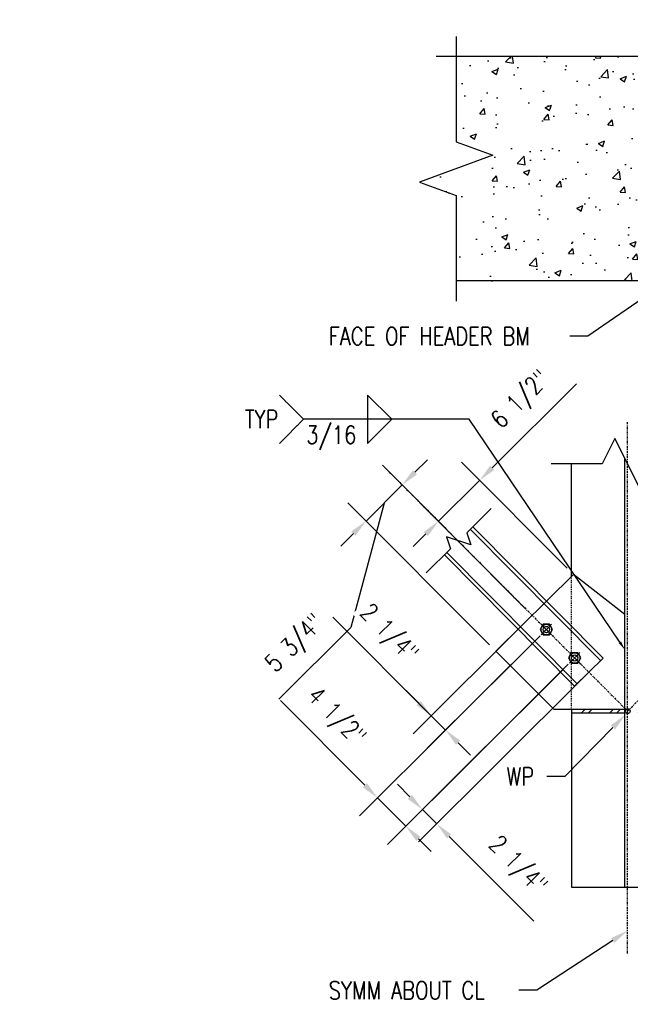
# Model space of a CAD drawing. Header units: inches. Extents: x -28 to 1146, y 41 to 191.
# Tile 11 of 13: x 574 to 642, y 55 to 165. Entities that reach past the tile are written whole.
import ezdxf
from ezdxf import colors
from ezdxf.entities.mleader import LeaderData, LeaderLine
from ezdxf.math import Vec2, Vec3

# ---------------------------------------------------------------- set-up
doc = ezdxf.new("R2010")
doc.units = ezdxf.units.IN
doc.header["$MEASUREMENT"] = 0
for name, pattern in [('Center 1_4_', [0.53125, 0.25, -0.09375, 0.09375, -0.09375]), ('CENTER2', [1.125, 0.75, -0.125, 0.125, -0.125]), ('Dash', [0.25, 0.125, -0.125]), ('Hidden 3_32_', [0.140625, 0.09375, -0.046875])]:
    doc.linetypes.add(name, pattern=pattern)
doc.layers.add('A-WALL-PATT', color=8, linetype='Continuous', lineweight=18)
for name, color, linetype in [('S-ANNO-DIMS', 1, 'Continuous'), ('S-ANNO-NOTE', 2, 'Continuous'), ('S-ANNO-SYMB', 2, 'Continuous'), ('S-DETL', 90, 'Continuous'), ('S-DETL-CNTR', 1, 'Center 1_4_'), ('S-DETL-HDLN', 1, 'Dash'), ('S-DETL-MEDM', 3, 'Continuous')]:
    doc.layers.add(name, color=color, linetype=linetype)
doc.styles.add('Annotative', font='romans.shx', dxfattribs={"width": 0.8, "height": 0.125})
doc.dimstyles.new('Annotative', dxfattribs={"dimscale": 0, "dimtxt": 0.125, "dimasz": 0.125, "dimexe": 0.18, "dimexo": 0.0625, "dimgap": 0.09, "dimtad": 1, "dimdec": 3, "dimzin": 3, "dimdsep": 46, "dimlunit": 4, "dimtxsty": 'Annotative', "dimcen": 0.09, "dimclrt": 2, "dimazin": 2, "dimtfac": 1, "dimtdec": 3, "dimtmove": 0, "dimatfit": 0, "dimfxl": 1, "dimtfill": 1, "dimfrac": 2, "dimtolj": 1, "dimtzin": 0, "dimarcsym": 0})

# ---------------------------------------------------------------- blocks, each defined once
blk = doc.blocks.new('*D77')
at = {"layer": 'Defpoints', "color": 0, "transparency": 16777216}
for p in [(620.78, 109.09), (635.91, 103.12), (631.3, 98.53)]:
    blk.add_point(p, dxfattribs=at)
at = {"layer": 'S-ANNO-DIMS', "color": 0, "lineweight": -2, "transparency": 16777216}
for p, q in [((626.8, 115.09), (636.25, 124.5)), ((635.2, 103.83), (623.35, 115.72)), ((620.78, 109.09), (625.39, 113.68)), ((630.59, 99.24), (618.75, 111.13)), ((619.36, 107.68), (617.95, 106.26))]:
    blk.add_line(p, q, dxfattribs=at)
at = {"layer": 'S-ANNO-DIMS', "color": 0, "transparency": 16777216}
for points in [[(626.57, 115.32), (627.04, 114.85), (625.39, 113.68)], [(619.13, 107.91), (619.6, 107.44), (620.78, 109.09)]]:
    blk.add_solid(points, dxfattribs=at)
at = {"layer": 'S-ANNO-DIMS', "color": 2, "lineweight": -3, "transparency": 16777216, "insert": (630.14, 122.6), "char_height": 2, "attachment_point": 5, "rotation": 44.9009, "style": 'Annotative', "bg_fill": 3, "box_fill_scale": 1.25, "bg_fill_color": 256, "bg_fill_true_color": 13158600, "bg_fill_transparency": 0}
blk.add_mtext('\\A1;6 1/2"', dxfattribs=at)
blk = doc.blocks.new('*D78')
at = {"layer": 'Defpoints', "color": 0, "transparency": 16777216}
for p in [(612.66, 109.12), (631.3, 98.53), (627.22, 94.51)]:
    blk.add_point(p, dxfattribs=at)
at = {"layer": 'S-ANNO-DIMS', "color": 0, "lineweight": -2, "transparency": 16777216}
for p, q in [((618.13, 114.58), (619.55, 115.99)), ((630.59, 99.24), (614.68, 115.21)), ((616.71, 113.17), (612.66, 109.12)), ((616.71, 113.17), (612.66, 109.12)), ((626.51, 95.22), (610.62, 111.16)), ((614.68, 111.14), (610.96, 97.19)), ((611.24, 107.71), (609.82, 106.3)), ((610.96, 97.19), (602.88, 89.14))]:
    blk.add_line(p, q, dxfattribs=at)
at = {"layer": 'S-ANNO-DIMS', "color": 0, "transparency": 16777216}
for points in [[(617.9, 114.81), (618.37, 114.34), (616.71, 113.17)], [(611, 107.95), (611.47, 107.47), (612.66, 109.12)]]:
    blk.add_solid(points, dxfattribs=at)
at = {"layer": 'S-ANNO-DIMS', "color": 2, "lineweight": -3, "transparency": 16777216, "insert": (604.83, 95.27), "char_height": 2, "attachment_point": 5, "rotation": 44.9009, "style": 'Annotative', "bg_fill": 3, "box_fill_scale": 1.25, "bg_fill_color": 256, "bg_fill_true_color": 13158600, "bg_fill_transparency": 0}
blk.add_mtext('\\A1;5 3/4"', dxfattribs=at)
blk = doc.blocks.new('*D79')
at = {"layer": 'Defpoints', "color": 0, "transparency": 16777216}
for p in [(636.05, 93.76), (637.64, 92.17), (620.58, 75.16)]:
    blk.add_point(p, dxfattribs=at)
at = {"layer": 'S-ANNO-DIMS', "color": 0, "lineweight": -2, "transparency": 16777216}
for p, q in [((635.34, 93.06), (616.95, 74.73)), ((636.93, 91.46), (618.54, 73.13)), ((617.58, 78.17), (616.17, 79.59)), ((618.99, 76.76), (620.58, 75.16)), ((621.99, 73.75), (631.46, 64.25))]:
    blk.add_line(p, q, dxfattribs=at)
at = {"layer": 'S-ANNO-DIMS', "color": 0, "transparency": 16777216}
for points in [[(617.81, 78.41), (617.34, 77.94), (618.99, 76.76)], [(622.22, 73.98), (621.75, 73.51), (620.58, 75.16)]]:
    blk.add_solid(points, dxfattribs=at)
at = {"layer": 'S-ANNO-DIMS', "color": 2, "lineweight": -3, "transparency": 16777216, "insert": (629.53, 70.38), "char_height": 2, "attachment_point": 5, "rotation": 314.901, "style": 'Annotative', "bg_fill": 3, "box_fill_scale": 1.25, "bg_fill_color": 256, "bg_fill_true_color": 13158600, "bg_fill_transparency": 0}
blk.add_mtext('\\A1;2 1/4"', dxfattribs=at)
blk = doc.blocks.new('*D80')
at = {"layer": 'Defpoints', "color": 0, "transparency": 16777216}
for p in [(631.29, 98.54), (632.88, 96.95), (619.98, 87.28)]:
    blk.add_point(p, dxfattribs=at)
at = {"layer": 'S-ANNO-DIMS', "color": 0, "lineweight": -2, "transparency": 16777216}
for p, q in [((608.95, 98.35), (619.98, 87.28)), ((630.58, 97.84), (617.94, 85.24)), ((632.17, 96.24), (619.53, 83.65)), ((618.57, 88.69), (617.16, 90.11)), ((621.57, 85.68), (619.98, 87.28)), ((621.57, 85.68), (619.98, 87.28)), ((622.98, 84.26), (624.39, 82.85))]:
    blk.add_line(p, q, dxfattribs=at)
at = {"layer": 'S-ANNO-DIMS', "color": 0, "transparency": 16777216}
for points in [[(618.8, 88.93), (618.33, 88.46), (619.98, 87.28)], [(623.22, 84.5), (622.74, 84.03), (621.57, 85.68)]]:
    blk.add_solid(points, dxfattribs=at)
at = {"layer": 'S-ANNO-DIMS', "color": 2, "lineweight": -3, "transparency": 16777216, "insert": (615.08, 96.4), "char_height": 2, "attachment_point": 5, "rotation": 314.901, "style": 'Annotative', "bg_fill": 3, "box_fill_scale": 1.25, "bg_fill_color": 256, "bg_fill_true_color": 13158600, "bg_fill_transparency": 0}
blk.add_mtext('\\A1;2 1/4"', dxfattribs=at)
blk = doc.blocks.new('*U90')
at = {"layer": 'S-ANNO-DIMS', "color": 0, "linetype": 'CENTER2', "transparency": 16777216}
for p, q in [((-0.84, 0), (-0.12, 0)), ((0, 0.12), (0, 0.84)), ((0.12, 0), (0.84, 0)), ((0, -0.84), (0, -0.12))]:
    blk.add_line(p, q, dxfattribs=at)
at = {"layer": 'S-ANNO-DIMS', "color": 0, "linetype": 'Continuous', "transparency": 16777216}
for p, q in [((-0.06, 0), (0.06, 0)), ((0, -0.06), (0, 0.06))]:
    blk.add_line(p, q, dxfattribs=at)
blk = doc.blocks.new('*U91')
at = {"layer": 'S-ANNO-DIMS', "color": 0, "linetype": 'CENTER2', "transparency": 16777216}
for p, q in [((-0.84, 0), (-0.12, 0)), ((0, 0.12), (0, 0.84)), ((0.12, 0), (0.84, 0)), ((0, -0.84), (0, -0.12))]:
    blk.add_line(p, q, dxfattribs=at)
at = {"layer": 'S-ANNO-DIMS', "color": 0, "linetype": 'Continuous', "transparency": 16777216}
for p, q in [((-0.06, 0), (0.06, 0)), ((0, -0.06), (0, 0.06))]:
    blk.add_line(p, q, dxfattribs=at)
blk = doc.blocks.new('*D94')
at = {"layer": 'Defpoints', "color": 0, "transparency": 16777216}
for p in [(632.28, 96.36), (635.46, 93.17), (613.94, 78.08)]:
    blk.add_point(p, dxfattribs=at)
at = {"layer": 'S-ANNO-DIMS', "color": 0, "lineweight": -2, "transparency": 16777216}
for p, q in [((631.58, 95.65), (611.91, 76.05)), ((634.75, 92.47), (615.08, 72.86)), ((612.53, 79.5), (603.06, 89)), ((617.12, 74.9), (613.94, 78.08)), ((618.53, 73.48), (619.95, 72.06))]:
    blk.add_line(p, q, dxfattribs=at)
at = {"layer": 'S-ANNO-DIMS', "color": 0, "transparency": 16777216}
for points in [[(612.77, 79.73), (612.3, 79.26), (613.94, 78.08)], [(618.77, 73.71), (618.3, 73.24), (617.12, 74.9)]]:
    blk.add_solid(points, dxfattribs=at)
at = {"layer": 'S-ANNO-DIMS', "color": 2, "transparency": 16777216, "insert": (609.19, 87.05), "char_height": 2, "attachment_point": 5, "rotation": 314.9009, "style": 'Annotative', "bg_fill": 3, "box_fill_scale": 1.25, "bg_fill_color": 256, "bg_fill_true_color": 13158600, "bg_fill_transparency": 0}
blk.add_mtext('\\A1;4 1/2"', dxfattribs=at)

msp = doc.modelspace()

# ---------------------------------------------------------------- hatches: boundary and pattern name
at = {"layer": 'A-WALL-PATT', "lineweight": -3}
h = msp.add_hatch(dxfattribs=at)
h.set_pattern_fill('AR-CONC', color=8, style=0)
h.set_pattern_definition([(50, (279.947, 0), (7.1726, -0.62752), [0.75, -8.25]), (355, (279.947, 0), (-1.38751, 7.52192), [0.6, -6.6]), (100.4514, (280.5446, -0.052), (5.78509, 6.8944), [0.6374, -7.01142]), (46.1842, (279.947, 2), (10.67241, -1.6552), [1.125, -12.375]), (96.6356, (280.836, 1.862), (9.34662, 9.74119), [0.9561, -10.51714]), (351.1842, (279.947, 2), (9.34662, 9.74119), [0.9, -9.9]), (21, (280.947, 1.5), (5.96907, -4.02619), [0.75, -8.25]), (326, (280.947, 1.5), (2.43315, 7.2515), [0.6, -6.6]), (71.4514, (281.444, 1.1645), (8.40222, 3.22531), [0.6374, -7.01142]), (37.5, (279.947, 0), (0.121599, 3.328939), [0, -6.52, 0, -6.7, 0, -6.625]), (7.5, (279.947, 0), (2.630695, 3.944117), [0, -3.82, 0, -6.37, 0, -2.525]), (327.5, (277.717, 0), (5.338224, -0.225549), [0, -2.5, 0, -7.8, 0, -10.35]), (317.5, (276.717, 0), (5.83186, 1.00105), [0, -3.25, 0, -5.18, 0, -7.35])])
h.paths.add_polyline_path([(682.5659, 136.0426), (682.5659, 136.7926), (685.0934, 136.7926), (685.0934, 145.0603), (684.562, 145.0603), (684.562, 145.7689), (686.5698, 145.7689), (686.5698, 145.0603), (686.0383, 145.0603), (686.0383, 136.7926), (694.0934, 136.7926), (694.0934, 145.0603), (693.562, 145.0603), (693.562, 145.7689), (695.5698, 145.7689), (695.5698, 145.0603), (695.0383, 145.0603), (695.0383, 136.7926), (697.5659, 136.7926), (697.5659, 136.0426), (704.5902, 136.0426), (704.5902, 145.6318), (700.469, 147.1318), (708.7114, 150.1318), (704.5902, 151.6318), (704.5902, 161.221), (666.6783, 161.221), (665.1783, 157.0998), (662.1783, 165.3423), (660.6783, 161.221), (622.7664, 161.221), (622.7664, 151.6318), (626.8876, 150.1318), (618.6452, 147.1318), (622.7664, 145.6318), (622.7664, 136.0426), (663.1097, 136.0426)])
h = msp.add_hatch(dxfattribs=at)
h.set_pattern_fill('FP_10', color=8, style=0, pattern_type=2)
h.set_pattern_definition([(45, (279.947, 0), (-1.583919, 1.583919), []), (45, (279.947, 2.4), (-1.583919, 1.583919), [])])
h.paths.add_polyline_path([(648.3051, 87.6144), (648.3051, 87.9894), (642.3051, 87.9894), (642.3051, 87.6144)])
h.paths.add_polyline_path([(635.6781, 87.6144), (641.6781, 87.6144), (641.6781, 87.9894), (635.6781, 87.9894)])

# ---------------------------------------------------------------- linework, layer by layer
at = {"layer": 'S-DETL', "lineweight": -3}
msp.add_line((635.6781, 87.6144), (641.6781, 87.6144), dxfattribs=at)
at = {"layer": 'S-DETL-CNTR', "lineweight": -3}
for p, q in [((641.9916, 87.8018), (690.0659, 136.0426)), ((641.9916, 60.6164), (641.9916, 120.2231)), ((614.4938, 115.3949), (641.9916, 87.8018))]:
    msp.add_line(p, q, dxfattribs=at)
at = {"layer": 'S-DETL-HDLN', "linetype": 'Hidden 3_32_', "lineweight": -3}
msp.add_line((635.6781, 87.9894), (635.6781, 102.8938), dxfattribs=at)
at = {"layer": 'S-DETL-MEDM', "lineweight": -3}
for p, q in [((622.7664, 163.471), (622.7664, 151.6318)), ((660.6783, 161.221), (620.5164, 161.221)), ((622.7664, 151.6318), (626.8876, 150.1318)), ((626.8876, 150.1318), (618.6452, 147.1318)), ((618.6452, 147.1318), (622.7664, 145.6318)), ((622.7664, 145.6318), (622.7664, 133.7926)), ((704.5902, 136.0426), (622.7664, 136.0426)), ((640.558, 118.3892), (639.1244, 115.522)), ((643.4252, 112.6548), (640.558, 118.3892)), ((641.6781, 68.0559), (641.6781, 116.149)), ((639.1244, 115.522), (633.4281, 115.522)), ((635.6781, 102.8938), (635.6781, 115.522)), ((626.6847, 110.5081), (623.9541, 107.8027)), ((624.6422, 108.4845), (639.2384, 93.752)), ((624.4008, 106.4416), (621.687, 107.3603)), ((621.687, 107.3603), (622.1337, 105.9992)), ((623.9541, 107.8027), (624.4008, 106.4416)), ((638.9489, 93.4652), (624.3528, 108.1977)), ((622.1337, 105.9992), (619.403, 103.2938)), ((636.0417, 90.5848), (621.4455, 105.3174)), ((621.735, 105.6042), (636.3311, 90.8716)), ((635.9066, 103.1201), (627.2167, 94.5107)), ((641.6781, 98.6464), (635.9066, 103.1201)), ((632.5372, 97.5354), (632.199, 96.9497)), ((633.2135, 97.5354), (632.5372, 97.5354)), ((633.5516, 96.9497), (633.2135, 97.5354)), ((632.199, 96.9497), (632.5372, 96.3639)), ((632.5372, 96.3639), (633.2135, 96.3639)), ((633.2135, 96.3639), (633.5516, 96.9497)), ((627.2167, 94.5107), (633.7381, 87.9894)), ((635.7136, 94.3479), (635.3755, 93.7622)), ((636.39, 94.3479), (635.7136, 94.3479)), ((636.7281, 93.7622), (636.39, 94.3479)), ((635.3755, 93.7622), (635.7136, 93.1764)), ((635.7136, 93.1764), (636.39, 93.1764)), ((639.2384, 93.752), (636.0417, 90.5848)), ((636.39, 93.1764), (636.7281, 93.7622)), ((641.6781, 87.9894), (633.7381, 87.9894)), ((635.6781, 87.9894), (635.6781, 68.0559)), ((635.6781, 68.0559), (648.3051, 68.0559))]:
    msp.add_line(p, q, dxfattribs=at)
for centre, radius in [((632.8753, 96.9497), 0.5857), ((632.8753, 96.9497), 0.3516), ((636.0518, 93.7622), 0.5857), ((636.0518, 93.7622), 0.3516), ((641.9916, 87.8018), 0.2812)]:
    msp.add_circle(centre, radius, dxfattribs=at)

# ---------------------------------------------------------------- texts
at = {"layer": 'S-ANNO-SYMB', "lineweight": -3, "char_height": 2, "line_spacing_factor": 0.981704, "style": 'Annotative', "bg_fill": 2}
for s, insert, width, attachment_point in [('\\pxqr,t3.2,6.4,9.6,12.8,16,19.2,22.4,25.6,28.8,32,35.2,38.4,41.6,44.8,48,51.2,54.4,57.6,60.8,64,67.2,70.4,73.6,76.8,80,83.2,86.4,89.6,92.8,96,99.2,102.4;{TYP}', (602.8344, 120.537), 4.443364, 6), ('\\pxt3.2,6.4,9.6,12.8,16,19.2,22.4,25.6,28.8,32,35.2,38.4,41.6,44.8,48,51.2,54.4,57.6,60.8,64,67.2,70.4,73.6,76.8,80,83.2,86.4,89.6,92.8,96,99.2,102.4;{3/16}', (605.9555, 119.7871), 6.667591, 1)]:
    msp.add_mtext(s, dxfattribs=dict(at, insert=insert, width=width, attachment_point=attachment_point))

# ---------------------------------------------------------------- leaders
at = {"layer": 'S-ANNO-NOTE', "lineweight": -3}
ml = msp.add_multileader_mtext('Standard', dxfattribs=at)
ml.set_content('\\A1;GUSSET PL 3/8x5x0\'-5"', color=256, style='Annotative')
ml.set_leader_properties(color=1, linetype='ByLayer', lineweight=-1)
ml.build(insert=Vec2(0, 0))
ml.multileader.update_dxf_attribs({"text_right_attachment_type": 3, "dogleg_length": 0.125, "arrow_head_size": 2, "scale": 16})
ctx = ml.context
ctx.base_point, ctx.scale, ctx.char_height, ctx.arrow_head_size, ctx.landing_gap_size, ctx.plane_origin = Vec3(461.0928, 137), 16, 2, 2, 1.44, Vec3(489.3759, 113.009)
ctx.right_attachment = 3
notes = []
notes.append((ctx, [(0, (1, 1, 0), (459.0928, 137), (1, 0), 2, [(0, [(437.4566, 139.2209)], 0, [])])]))
ctx.mtext.insert, ctx.mtext.width, ctx.mtext.flow_direction = Vec3(462.5328, 138.3333), 34.793942, 5
ml = msp.add_multileader_mtext('Standard', dxfattribs=at)
ml.set_content('\\A1;FACE OF HEADER BM', color=256, style='Annotative')
ml.set_leader_properties(color=1, linetype='ByLayer', lineweight=-1)
ml.build(insert=Vec2(0, 0))
ml.multileader.update_dxf_attribs({"text_right_attachment_type": 3, "dogleg_length": 0.125, "arrow_head_size": 2, "scale": 16})
ctx = ml.context
ctx.base_point, ctx.scale, ctx.char_height, ctx.arrow_head_size, ctx.landing_gap_size, ctx.plane_origin = Vec3(607.0395, 129.8444), 16, 2, 2, 1.44, Vec3(650.1486, 105.9266)
ctx.right_attachment = 3
notes.append((ctx, [(1, (1, 1, 0), (637.5195, 129.8444), (-1, 0), 2, [(0, [(646.4937, 136.0426)], 0, [])])]))
ctx.mtext.insert, ctx.mtext.width, ctx.mtext.flow_direction = Vec3(608.4795, 130.8444), 29.215277, 5
ml = msp.add_multileader_mtext('Standard', dxfattribs=at)
ml.set_content('\\A1;L5X5X1/2', color=256, style='Annotative')
ml.set_leader_properties(color=1, linetype='ByLayer', lineweight=-1)
ml.build(insert=Vec2(0, 0))
ml.multileader.update_dxf_attribs({"text_right_attachment_type": 3, "dogleg_length": 0.125, "arrow_head_size": 2, "scale": 16})
ctx = ml.context
ctx.base_point, ctx.scale, ctx.char_height, ctx.arrow_head_size, ctx.landing_gap_size, ctx.plane_origin = Vec3(461.0928, 130.1038), 16, 2, 2, 1.44, Vec3(488.7659, 110.1367)
ctx.right_attachment = 3
notes.append((ctx, [(0, (1, 1, 0), (459.0928, 130.1038), (1, 0), 2, [(0, [(447.3326, 125.0069)], 0, [])])]))
ctx.mtext.insert, ctx.mtext.width, ctx.mtext.flow_direction = Vec3(462.5328, 131.4372), 28.764995, 5
ml = msp.add_multileader_mtext('Standard', dxfattribs=at)
ml.set_content('\\A1;W8', color=256, style='Annotative')
ml.set_leader_properties(color=1, linetype='ByLayer', lineweight=-1)
ml.build(insert=Vec2(0, 0))
ml.multileader.update_dxf_attribs({"text_right_attachment_type": 3, "dogleg_length": 0.125, "arrow_head_size": 2, "scale": 16})
ctx = ml.context
ctx.base_point, ctx.scale, ctx.char_height, ctx.arrow_head_size, ctx.landing_gap_size, ctx.plane_origin = Vec3(670.481, 101.7654), 16, 2, 2, 1.44, Vec3(692.1216, 67.2082)
ctx.right_attachment, ctx.text_align_type = 3, 2
notes.append((ctx, [(1, (1, 1, 0), (678.3324, 101.7654), (-1, 0), 2, [(0, [(685.0989, 104.7163)], 0, [])])]))
ctx.mtext.insert, ctx.mtext.width, ctx.mtext.alignment, ctx.mtext.flow_direction = Vec3(674.8924, 102.7654), 6.068899, 3, 5
ml = msp.add_multileader_mtext('Standard', dxfattribs=at)
ml.set_content('\\A1;WP', color=256, style='Annotative')
ml.set_leader_properties(color=1, linetype='ByLayer', lineweight=-1)
ml.build(insert=Vec2(0, 0))
ml.multileader.update_dxf_attribs({"text_right_attachment_type": 3, "dogleg_length": 0.125, "arrow_head_size": 2, "scale": 16})
ctx = ml.context
ctx.base_point, ctx.scale, ctx.char_height, ctx.arrow_head_size, ctx.landing_gap_size, ctx.plane_origin = Vec3(627.0167, 80.4696), 16, 2, 2, 1.44, Vec3(644.7422, 34.376)
ctx.right_attachment, ctx.text_align_type = 3, 2
notes.append((ctx, [(1, (1, 1, 0), (634.9443, 80.4696), (-1, 0), 2, [(0, [(641.739, 87.4001)], 0, [])])]))
ctx.mtext.insert, ctx.mtext.width, ctx.mtext.alignment, ctx.mtext.flow_direction = Vec3(631.5043, 81.4696), 5.231143, 3, 5
ml = msp.add_multileader_mtext('Standard', dxfattribs=at)
ml.set_content('\\A1;SYMM ABOUT CL', color=256, style='Annotative')
ml.set_leader_properties(color=1, linetype='ByLayer', lineweight=-1)
ml.build(insert=Vec2(0, 0))
ml.multileader.update_dxf_attribs({"text_right_attachment_type": 3, "dogleg_length": 0.125, "arrow_head_size": 2, "scale": 16})
ctx = ml.context
ctx.base_point, ctx.scale, ctx.char_height, ctx.arrow_head_size, ctx.landing_gap_size, ctx.plane_origin = Vec3(607.0395, 56.4908), 16, 2, 2, 1.44, Vec3(644.9347, 29.0841)
ctx.right_attachment = 3
notes.append((ctx, [(1, (1, 1, 0), (631.8052, 56.4908), (-1, 0), 2, [(0, [(641.9916, 63.1785)], 0, [])])]))
ctx.mtext.insert, ctx.mtext.width, ctx.mtext.flow_direction = Vec3(608.4795, 57.4908), 22.464838, 5
for ctx, leaders in notes:
    for number, flags, end, landing, length, lines in leaders:
        leader = LeaderData()
        leader.index, (leader.has_last_leader_line, leader.has_dogleg_vector, leader.attachment_direction) = number, flags
        leader.last_leader_point, leader.dogleg_vector, leader.dogleg_length = Vec3(end), Vec3(landing), length
        for number, points, colour, breaks in lines:
            line = LeaderLine()
            line.index, line.vertices, line.color, line.breaks = number, Vec3.list(points), colors.encode_raw_color(colour), breaks
            leader.lines.append(line)
        ctx.leaders.append(leader)

# ---------------------------------------------------------------- next in the draw order: linework, layer by layer
for p, q in [((605.6498, 120.537), (602.9439, 123.243)), ((612.8277, 123.243), (612.8277, 117.8311)), ((612.8277, 123.243), (615.5336, 120.537)), ((605.6498, 120.537), (602.9439, 117.8311)), ((612.8277, 117.8311), (615.5336, 120.537))]:
    msp.add_line(p, q, dxfattribs=at)

# ---------------------------------------------------------------- next in the draw order: dimensions: what is measured, and where the dimension line sits
at = {"layer": 'S-ANNO-DIMS', "lineweight": -3}
dim = msp.add_linear_dim(base=(620.7801, 109.0868), p1=(635.9066, 103.1201), p2=(631.3005, 98.5299), angle=224.900949, dimstyle='Annotative', override={"dimpost": '\\X'}, dxfattribs=at)
dim.commit()
dim.dimension.update_dxf_attribs({"geometry": '*D77', "text_midpoint": (632.2347, 120.5018), "dimtype": 161})

# ---------------------------------------------------------------- next in the draw order: linework, layer by layer
at = {"layer": 'S-ANNO-NOTE', "lineweight": -3}
msp.add_line((623.3846, 120.537), (605.6498, 120.537), dxfattribs=at)

# ---------------------------------------------------------------- next in the draw order: dimensions: what is measured, and where the dimension line sits
at = {"layer": 'S-ANNO-DIMS', "lineweight": -3}
dim = msp.add_linear_dim(base=(612.6557, 109.1222), p1=(631.3005, 98.5299), p2=(627.2167, 94.5107), angle=44.900949, dimstyle='Annotative', override={"dimpost": '\\X'}, dxfattribs=at)
dim.commit()
dim.dimension.update_dxf_attribs({"geometry": '*D78', "text_midpoint": (609.9434, 96.1777), "dimtype": 160})

# ---------------------------------------------------------------- next in the draw order: dimensions: what is measured, and where the dimension line sits
dim = msp.add_aligned_dim(p1=(636.0517, 93.7623), p2=(637.64, 92.1684), distance=-24.0894, dimstyle='Annotative', override={"dimpost": '\\X'}, dxfattribs=at)
dim.commit()
dim.dimension.update_dxf_attribs({"geometry": '*D79', "text_midpoint": (629.528, 70.3808)})

# ---------------------------------------------------------------- next in the draw order: block references
at = {"layer": 'S-ANNO-DIMS', "linetype": 'CENTER2', "rotation": 45.00000000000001}
msp.add_blockref('*U90', (636.0518, 93.7622), dxfattribs=at)

# ---------------------------------------------------------------- next in the draw order: dimensions: what is measured, and where the dimension line sits
at = {"layer": 'S-ANNO-DIMS', "lineweight": -3}
dim = msp.add_linear_dim(base=(619.98, 87.2753), p1=(632.8753, 96.9497), p2=(631.2871, 98.5434), angle=134.900955, dimstyle='Annotative', override={"dimpost": '\\X'}, dxfattribs=at)
dim.commit()
dim.dimension.update_dxf_attribs({"geometry": '*D80', "text_midpoint": (614.0764, 95.3993), "dimtype": 160})

# ---------------------------------------------------------------- next in the draw order: block references
at = {"layer": 'S-ANNO-DIMS', "linetype": 'CENTER2', "rotation": 45.00000000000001}
msp.add_blockref('*U91', (632.8753, 96.9497), dxfattribs=at)

# ---------------------------------------------------------------- next in the draw order: leaders
at = {"layer": 'S-ANNO-SYMB', "lineweight": -3}
ml = msp.add_multileader_mtext('Standard', dxfattribs=at)
ml.set_content('', color=256, style='Annotative')
ml.set_leader_properties(color=256, linetype='ByLayer', lineweight=-1)
ml.build(insert=Vec2(0, 0))
ml.multileader.update_dxf_attribs({"text_right_attachment_type": 3, "dogleg_length": 0.36, "arrow_head_size": 1, "scale": 8})
ctx = ml.context
ctx.base_point, ctx.scale, ctx.char_height, ctx.arrow_head_size, ctx.landing_gap_size, ctx.plane_origin = Vec3(621.9446, 120.537), 8, 1, 1, 0.72, Vec3(636.1271, 119.8419)
ctx.right_attachment, ctx.text_align_type = 3, 2
notes = []
notes.append((ctx, [(0, (1, 1, 0), (624.225, 120.537), (-1, 0), 0.8404, [(1, [(641.6781, 94.6951)], 0, [])])]))
ctx.mtext.insert, ctx.mtext.alignment, ctx.mtext.flow_direction = Vec3(622.6646, 121.037), 3, 5
for ctx, leaders in notes:
    for number, flags, end, landing, length, lines in leaders:
        leader = LeaderData()
        leader.index, (leader.has_last_leader_line, leader.has_dogleg_vector, leader.attachment_direction) = number, flags
        leader.last_leader_point, leader.dogleg_vector, leader.dogleg_length = Vec3(end), Vec3(landing), length
        for number, points, colour, breaks in lines:
            line = LeaderLine()
            line.index, line.vertices, line.color, line.breaks = number, Vec3.list(points), colors.encode_raw_color(colour), breaks
            leader.lines.append(line)
        ctx.leaders.append(leader)

# ---------------------------------------------------------------- next in the draw order: dimensions: what is measured, and where the dimension line sits
at = {"layer": 'S-ANNO-DIMS'}
dim = msp.add_aligned_dim(p1=(635.4609, 93.1712), p2=(632.2844, 96.3587), distance=25.8911, dimstyle='Annotative', override={"dimpost": '\\X'}, dxfattribs=at)
dim.commit()
dim.dimension.update_dxf_attribs({"geometry": '*D94', "text_midpoint": (609.1926, 87.0502)})

doc.saveas('drawing.dxf')
